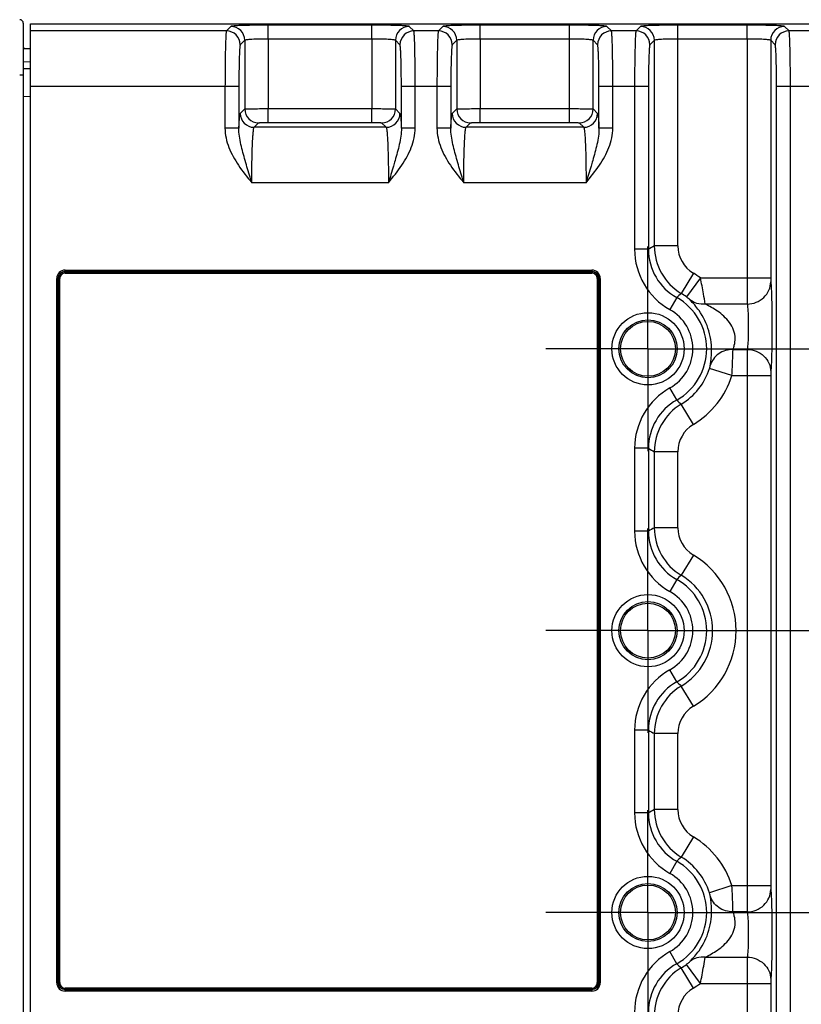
# Model space of a CAD drawing. Header units: inches. Extents: x 0 to 34, y 0 to 22.
# Tile 97 of 179: x 12.7 to 14.9, y 3.7 to 6.5. Entities that reach past the tile are written whole.
import ezdxf

# ---------------------------------------------------------------- set-up
doc = ezdxf.new("R2010")
doc.units = ezdxf.units.IN
doc.header["$LTSCALE"] = 1.87
doc.header["$MEASUREMENT"] = 0
doc.linetypes.add('CENTER', pattern=[0.6, 0.375, -0.075, 0.075, -0.075])
doc.layers.get('0').update_dxf_attribs({"linetype": 'CONTINUOUS'})
doc.layers.add('02___PRT_ALL_AXES', color=7, linetype='CONTINUOUS')
doc.layers.add('DIMENSIONS', color=7, linetype='CONTINUOUS')
doc.styles.get("Standard").update_dxf_attribs({"font": 'txt', "width": 0.8})
doc.dimstyles.new('DIMSTYLE_2', dxfattribs={"dimtxt": 0.125, "dimasz": 0.18, "dimexe": 0.125, "dimexo": 0.0625, "dimgap": 0.0625, "dimtad": 0, "dimtih": 1, "dimtoh": 1, "dimzin": 4, "dimdsep": 46, "dimtxsty": 'STANDARD', "dimblk": '_FILLED', "dimblk1": '_FILLED', "dimblk2": '_FILLED', "dimcen": 0.09, "dimadec": 0, "dimazin": 0, "dimtp": 0.01, "dimtm": 0.01, "dimtfac": 1, "dimtofl": 0, "dimtmove": 0, "dimatfit": 3, "dimldrblk": '_FILLED', "dimfxl": 1, "dimtolj": 1, "dimtzin": 4, "dimarcsym": 0})

# ---------------------------------------------------------------- blocks, each defined once
blk = doc.blocks.new('_FILLED')
at = {"color": 0, "linetype": 'BYBLOCK'}
blk.add_solid([(0, 0), (-1, 0.174), (-1, -0.174)], dxfattribs=at)
blk = doc.blocks.new('*D17')
at = {"layer": 'DIMENSIONS', "color": 2, "linetype": 'CONTINUOUS'}
for p, q in [((11.5297, 4.5652), (11.5297, 0.6792)), ((24.4758, 3.0917), (24.4758, 0.6792)), ((11.5297, 0.8042), (17.2778, 0.8042)), ((24.4758, 0.8042), (18.7278, 0.8042))]:
    blk.add_line(p, q, dxfattribs=at)
at = {"layer": 'DIMENSIONS', "color": 2, "linetype": 'CONTINUOUS', "xscale": 0.18, "yscale": 0.18, "zscale": 0.18, "rotation": 180}
blk.add_blockref('_FILLED', (11.5297, 0.8042), dxfattribs=at)
at = {"layer": 'DIMENSIONS', "color": 2, "linetype": 'CONTINUOUS', "xscale": 0.18, "yscale": 0.18, "zscale": 0.18}
blk.add_blockref('_FILLED', (24.4758, 0.8042), dxfattribs=at)
at = {"layer": 'DIMENSIONS', "color": 2, "linetype": 'CONTINUOUS', "insert": (18.0028, 0.8667), "char_height": 0.125, "width": 1.325, "attachment_point": 2, "line_spacing_factor": 0.9}
blk.add_mtext('12.95{\\Ftxt.shx;\\W1.000000;\\H0.125000; }[328.8]', dxfattribs=at)

msp = doc.modelspace()

# ---------------------------------------------------------------- linework, layer by layer
at = {"color": 7, "linetype": 'CONTINUOUS'}
for p, q in [((12.6675, 6.513), (12.6675, 3.0644)), ((12.6877, 3.0666), (12.6877, 6.5108)), ((12.6877, 6.5108), (24.3657, 6.5108)), ((13.2442, 6.491), (12.6877, 6.491)), ((13.2569, 6.5038), (13.2442, 6.491)), ((13.3632, 6.468), (13.3632, 6.5073)), ((13.6573, 6.5073), (13.3632, 6.5073)), ((13.6573, 6.468), (13.6573, 6.5073)), ((13.7762, 6.491), (13.7635, 6.5038)), ((13.846, 6.491), (13.7762, 6.491)), ((13.8587, 6.5038), (13.846, 6.491)), ((13.9649, 6.468), (13.9649, 6.5073)), ((14.2183, 6.5073), (13.9649, 6.5073)), ((14.2183, 6.468), (14.2183, 6.5073)), ((14.3373, 6.491), (14.3245, 6.5038)), ((14.407, 6.491), (14.3373, 6.491)), ((14.4197, 6.5038), (14.407, 6.491)), ((14.526, 6.468), (14.526, 6.5073)), ((14.7225, 6.5073), (14.526, 6.5073)), ((14.7225, 6.468), (14.7225, 6.5073)), ((14.8414, 6.491), (14.8287, 6.5038)), ((14.9111, 6.491), (14.8414, 6.491)), ((13.2963, 6.4644), (13.2835, 6.4517)), ((13.2963, 6.4644), (13.2963, 6.2695)), ((13.3632, 6.468), (13.3632, 6.2704)), ((13.6573, 6.468), (13.3632, 6.468)), ((13.6573, 6.468), (13.6573, 6.2704)), ((13.7242, 6.4644), (13.7242, 6.2695)), ((13.7369, 6.4517), (13.7242, 6.4644)), ((13.8981, 6.4644), (13.8853, 6.4517)), ((13.8981, 6.4644), (13.8981, 6.2695)), ((13.9649, 6.468), (13.9649, 6.2704)), ((14.2183, 6.468), (13.9649, 6.468)), ((14.2183, 6.2704), (14.2183, 6.468)), ((14.2852, 6.2695), (14.2852, 6.4644)), ((14.2979, 6.4517), (14.2852, 6.4644)), ((14.4591, 6.4644), (14.4463, 6.4517)), ((14.4591, 5.8809), (14.4591, 6.4644)), ((14.526, 5.8809), (14.526, 6.468)), ((14.7225, 6.468), (14.526, 6.468)), ((14.7225, 6.468), (14.7225, 5.7899)), ((14.7893, 6.4644), (14.7893, 5.7899)), ((14.8021, 6.4517), (14.7893, 6.4644)), ((12.6675, 6.4407), (12.6877, 6.4407)), ((12.6675, 6.4042), (12.6877, 6.4037)), ((12.6675, 6.3845), (12.6877, 6.384)), ((12.6675, 6.3655), (12.6573, 6.3655)), ((13.2796, 6.3336), (12.6877, 6.3336)), ((13.2402, 6.3336), (13.2402, 6.2154)), ((13.2796, 6.3336), (13.2796, 6.2154)), ((13.7409, 6.2154), (13.7409, 6.3336)), ((13.8813, 6.3336), (13.7409, 6.3336)), ((13.7802, 6.2154), (13.7802, 6.3336)), ((13.842, 6.3336), (13.842, 6.2154)), ((13.8813, 6.3336), (13.8813, 6.2154)), ((14.3019, 6.2154), (14.3019, 6.3336)), ((14.4424, 6.3336), (14.3019, 6.3336)), ((14.3412, 6.2154), (14.3412, 6.3336)), ((14.403, 6.3336), (14.403, 5.8713)), ((14.4424, 6.3336), (14.4424, 5.8713)), ((14.8061, 3.2438), (14.8061, 6.3336)), ((14.9465, 6.3336), (14.8061, 6.3336)), ((14.8454, 3.2438), (14.8454, 6.3336)), ((12.6675, 6.3058), (12.6877, 6.3053)), ((13.2835, 6.2567), (13.2963, 6.2695)), ((13.3632, 6.2311), (13.3632, 6.2704)), ((13.3632, 6.2704), (13.6573, 6.2704)), ((13.6573, 6.2311), (13.6573, 6.2704)), ((13.7242, 6.2695), (13.7369, 6.2567)), ((13.8853, 6.2567), (13.8981, 6.2695)), ((13.9649, 6.2311), (13.9649, 6.2704)), ((13.9649, 6.2704), (14.2183, 6.2704)), ((14.2183, 6.2311), (14.2183, 6.2704)), ((14.2852, 6.2695), (14.2979, 6.2567)), ((13.2796, 6.2154), (13.2402, 6.2154)), ((13.3229, 6.2174), (13.3356, 6.2301)), ((13.6976, 6.2174), (13.3229, 6.2174)), ((13.3632, 6.2311), (13.6573, 6.2311)), ((13.6848, 6.2301), (13.6976, 6.2174)), ((13.7802, 6.2154), (13.7409, 6.2154)), ((13.8813, 6.2154), (13.842, 6.2154)), ((13.9247, 6.2174), (13.9374, 6.2301)), ((14.2586, 6.2174), (13.9247, 6.2174)), ((13.9649, 6.2311), (14.2183, 6.2311)), ((14.2458, 6.2301), (14.2586, 6.2174)), ((14.3412, 6.2154), (14.3019, 6.2154)), ((13.7042, 6.06), (13.3163, 6.06)), ((14.2652, 6.06), (13.918, 6.06)), ((14.4424, 5.8713), (14.403, 5.8713)), ((14.526, 5.8809), (14.4591, 5.8809)), ((12.7628, 3.789), (12.7628, 5.7885)), ((12.7628, 5.7885), (12.7667, 5.7885)), ((12.7667, 3.789), (12.7667, 5.7885)), ((12.7667, 5.7885), (12.7673, 5.7879)), ((12.7673, 3.7896), (12.7673, 5.7879)), ((12.7673, 5.7879), (12.7712, 5.7879)), ((12.7712, 3.7896), (12.7712, 5.7879)), ((12.7863, 5.8081), (12.7863, 5.812)), ((12.7863, 5.812), (14.2819, 5.812)), ((12.7863, 5.8081), (12.7869, 5.8075)), ((12.7863, 5.8081), (14.2819, 5.8081)), ((12.7869, 5.8036), (12.7869, 5.8075)), ((12.7869, 5.8075), (14.2813, 5.8075)), ((12.7869, 5.8036), (14.2813, 5.8036)), ((14.2819, 5.8081), (14.2813, 5.8075)), ((14.2813, 5.8075), (14.2813, 5.8036)), ((14.2819, 5.812), (14.2819, 5.8081)), ((14.297, 5.7879), (14.297, 3.7896)), ((14.297, 5.7879), (14.301, 5.7879)), ((14.3015, 5.7885), (14.301, 5.7879)), ((14.301, 5.7879), (14.301, 3.7896)), ((14.3015, 5.7885), (14.3015, 3.789)), ((14.3015, 5.7885), (14.3055, 5.7885)), ((14.3055, 5.7885), (14.3055, 3.789)), ((14.5699, 5.8033), (14.5354, 5.746)), ((14.5899, 5.7899), (14.5501, 5.7362)), ((14.5899, 5.7899), (14.7893, 5.7899)), ((14.5227, 5.7341), (14.5034, 5.6998)), ((14.7227, 5.7156), (14.6035, 5.7156)), ((14.6824, 5.5869), (14.7227, 5.5869)), ((14.7227, 5.5869), (14.7225, 5.5125)), ((14.6794, 5.5125), (14.6157, 5.5329)), ((14.6794, 5.5125), (14.7893, 5.5125)), ((14.7225, 5.5125), (14.7225, 4.0649)), ((14.7896, 5.5237), (14.7893, 5.5125)), ((14.7893, 5.5125), (14.7893, 4.0649)), ((14.5227, 5.4434), (14.5034, 5.4777)), ((14.5699, 5.3742), (14.5354, 5.4315)), ((14.403, 5.3062), (14.403, 5.0713)), ((14.4424, 5.3062), (14.403, 5.3062)), ((14.4424, 5.3062), (14.4424, 5.0713)), ((14.4591, 5.0809), (14.4591, 5.2966)), ((14.526, 5.2966), (14.4591, 5.2966)), ((14.526, 5.0809), (14.526, 5.2966)), ((14.4424, 5.0713), (14.403, 5.0713)), ((14.526, 5.0809), (14.4591, 5.0809)), ((14.5699, 5.0033), (14.5354, 4.946)), ((14.5227, 4.9341), (14.5034, 4.8998)), ((14.5227, 4.6434), (14.5034, 4.6777)), ((14.5699, 4.5742), (14.5354, 4.6315)), ((14.403, 4.5062), (14.403, 4.2713)), ((14.4424, 4.5062), (14.403, 4.5062)), ((14.4424, 4.5062), (14.4424, 4.2713)), ((14.4591, 4.2809), (14.4591, 4.4966)), ((14.526, 4.4966), (14.4591, 4.4966)), ((14.526, 4.2809), (14.526, 4.4966)), ((14.526, 4.2809), (14.4591, 4.2809)), ((14.4424, 4.2713), (14.403, 4.2713)), ((14.5699, 4.2033), (14.5354, 4.146)), ((14.5227, 4.1341), (14.5034, 4.0998)), ((14.6794, 4.0649), (14.6157, 4.0446)), ((14.6794, 4.0649), (14.7893, 4.0649)), ((14.7227, 3.9906), (14.6824, 3.9906)), ((14.5227, 3.8434), (14.5034, 3.8777)), ((14.6035, 3.8619), (14.7227, 3.8619)), ((14.7227, 3.8619), (14.7225, 3.7875)), ((14.5699, 3.7742), (14.5354, 3.8315)), ((14.5899, 3.7875), (14.5501, 3.8413)), ((12.7667, 3.789), (12.7628, 3.789)), ((12.7667, 3.789), (12.7673, 3.7896)), ((12.7712, 3.7896), (12.7673, 3.7896)), ((12.7869, 3.7699), (12.7869, 3.7739)), ((14.2813, 3.7739), (12.7869, 3.7739)), ((14.2813, 3.7739), (14.2813, 3.7699)), ((14.301, 3.7896), (14.297, 3.7896)), ((14.3015, 3.789), (14.301, 3.7896)), ((14.3055, 3.789), (14.3015, 3.789)), ((14.5899, 3.7875), (14.7225, 3.7875)), ((14.7225, 3.7875), (14.7225, 3.1095)), ((14.7225, 3.7875), (14.7893, 3.7875)), ((14.7896, 3.7987), (14.7893, 3.7875)), ((14.7893, 3.7875), (14.7893, 3.1131)), ((12.7863, 3.7694), (12.7869, 3.7699)), ((12.7863, 3.7654), (12.7863, 3.7694)), ((14.2819, 3.7694), (12.7863, 3.7694)), ((14.2819, 3.7654), (12.7863, 3.7654)), ((14.2813, 3.7699), (12.7869, 3.7699)), ((14.2819, 3.7694), (14.2813, 3.7699)), ((14.2819, 3.7694), (14.2819, 3.7654))]:
    msp.add_line(p, q, dxfattribs=at)
for centre, radius in [((14.441, 5.5887), 0.1025), ((14.441, 5.5887), 0.0824), ((14.441, 5.5887), 0.0779), ((14.441, 4.7887), 0.1025), ((14.441, 4.7887), 0.0824), ((14.441, 4.7887), 0.0779), ((14.441, 3.9887), 0.1025), ((14.441, 3.9887), 0.0824), ((14.441, 3.9887), 0.0779)]:
    msp.add_circle(centre, radius, dxfattribs=at)
for centre, radius, start, end in [((12.6577, 6.513), 0.00984, 0.0145, 91.9995), ((13.2441, 6.4516), 0.0394, 0.0842, 89.9158), ((13.2569, 6.4644), 0.0394, 0.0842, 89.9158), ((13.7636, 6.4644), 0.0394, 90.0842, 179.9158), ((13.7763, 6.4516), 0.0394, 90.0842, 179.9158), ((13.8459, 6.4516), 0.0394, 0.0842, 89.9158), ((13.8586, 6.4644), 0.0394, 0.0842, 89.9158), ((14.3246, 6.4644), 0.0394, 90.0842, 179.9158), ((14.3373, 6.4516), 0.0394, 90.0842, 179.9158), ((14.4069, 6.4516), 0.0394, 0.0842, 89.9158), ((14.4197, 6.4644), 0.0394, 0.0842, 89.9158), ((14.8287, 6.4644), 0.0394, 90.0842, 179.9158), ((14.8415, 6.4516), 0.0394, 90.0842, 179.9158), ((12.6744, 6.4486), 0.00787, 207.3556, 269.9989), ((13.3357, 6.2695), 0.0394, 180.0842, 269.9158), ((13.6848, 6.2695), 0.0394, 270.0842, 359.9158), ((13.9375, 6.2695), 0.0394, 180.0842, 269.9158), ((14.2458, 6.2695), 0.0394, 270.0842, 359.9158), ((13.3229, 6.2568), 0.0394, 180.0842, 269.9158), ((13.6975, 6.2568), 0.0394, 270.0842, 359.9158), ((13.9247, 6.2568), 0.0394, 180.0842, 269.9158), ((14.2585, 6.2568), 0.0394, 270.0842, 359.9158), ((14.5997, 5.8713), 0.1967, 180, 240.6758), ((15.1155, 4.7211), 1.3327, 119.5077, 120.3373), ((14.5997, 5.8712), 0.1573, 179.9856, 240.696), ((14.6165, 5.8809), 0.1575, 180.0164, 239.0002), ((14.6165, 5.8809), 0.0905, 180.0025, 239.0141), ((12.7869, 5.7879), 0.0196, 90.0329, 179.9671), ((14.2813, 5.7879), 0.0196, 0.0329, 89.9671), ((14.441, 5.5887), 0.2503, 53.5019, 59.0166), ((14.8989, 5.3438), 0.5421, 132.1036, 133.95), ((14.441, 5.5887), 0.1667, 299.329, 60.6709), ((14.441, 5.5887), 0.1834, 53.5019, 59.0166), ((14.441, 5.5887), 0.1273, 299.3242, 60.6758), ((14.441, 5.5887), 0.1834, 300.9834, 342.2742), ((14.441, 5.5887), 0.2503, 300.9834, 342.2742), ((14.5997, 5.3062), 0.1967, 119.3242, 180), ((14.5997, 5.3062), 0.1573, 119.304, 180.0142), ((14.6165, 5.2965), 0.1575, 120.9998, 179.9836), ((14.8989, 5.8337), 0.5421, 226.0508, 227.8971), ((14.6165, 5.2966), 0.0905, 120.9859, 179.9975), ((15.1155, 6.4564), 1.3327, 239.6615, 240.4911), ((14.5997, 5.0713), 0.1967, 180, 240.6758), ((15.1155, 3.9211), 1.3327, 119.5077, 120.3373), ((14.5997, 5.0712), 0.1573, 179.9856, 240.696), ((14.6165, 5.0809), 0.1575, 180.0164, 239.0002), ((14.6165, 5.0809), 0.0905, 180.0025, 239.0141), ((14.441, 4.7887), 0.2503, 300.9834, 59.0166), ((14.8989, 4.5438), 0.5421, 132.1036, 133.9499), ((14.441, 4.7887), 0.1667, 299.329, 60.6709), ((14.441, 4.7887), 0.1834, 300.9834, 59.0166), ((14.441, 4.7887), 0.1273, 299.3242, 60.6758), ((14.5997, 4.5062), 0.1967, 119.3242, 180), ((14.5997, 4.5062), 0.1573, 119.304, 180.0142), ((14.8989, 5.0337), 0.5421, 226.0507, 227.8971), ((14.6165, 4.4965), 0.1575, 120.9998, 179.9836), ((14.6165, 4.4966), 0.0905, 120.9859, 179.9975), ((15.1155, 5.6564), 1.3327, 239.6615, 240.4911), ((15.1155, 3.1211), 1.3327, 119.5077, 120.3373), ((14.6165, 4.2809), 0.1575, 180.0164, 239.0002), ((14.6165, 4.2809), 0.0905, 180.0025, 239.0141), ((14.5997, 4.2713), 0.1967, 180, 240.6758), ((14.5997, 4.2712), 0.1573, 179.9856, 240.696), ((14.441, 3.9887), 0.2503, 17.7258, 59.0166), ((14.8989, 3.7438), 0.5421, 132.1036, 133.9499), ((14.441, 3.9887), 0.1834, 17.7258, 59.0166), ((14.441, 3.9887), 0.1667, 299.329, 60.671), ((14.441, 3.9887), 0.1273, 299.3242, 60.6758), ((14.5997, 3.7062), 0.1967, 119.3242, 180), ((14.5997, 3.7062), 0.1573, 119.304, 180.0142), ((14.6165, 3.6965), 0.1575, 120.9998, 179.9836), ((14.8989, 4.2337), 0.5421, 226.0508, 227.8972), ((14.441, 3.9887), 0.1834, 300.9834, 306.4981), ((12.7869, 3.7896), 0.0196, 180.0329, 269.9671), ((14.2813, 3.7896), 0.0196, 270.0329, 359.9671), ((14.6165, 3.6966), 0.0905, 120.9859, 179.9975), ((14.441, 3.9887), 0.2503, 300.9834, 306.4993)]:
    msp.add_arc(centre, radius, start, end, dxfattribs=at)
for points, knots in [([(13.2442, 6.491), (13.2439, 6.4907), (13.2437, 6.4893), (13.2433, 6.4866), (13.243, 6.4825), (13.2424, 6.4744), (13.2419, 6.4611), (13.2413, 6.4417), (13.2408, 6.4184), (13.2403, 6.3819), (13.2402, 6.3533), (13.2402, 6.3336)], [0, 0, 0, 0, 0.00833, 0.025579, 0.051709, 0.086556, 0.180987, 0.305506, 0.455459, 0.625426, 1, 1, 1, 1]), ([(13.3632, 6.5073), (13.3499, 6.5073), (13.3306, 6.5072), (13.306, 6.5068), (13.2902, 6.5064), (13.2771, 6.5059), (13.2673, 6.5052), (13.2611, 6.5048), (13.2581, 6.5042), (13.2571, 6.504), (13.2569, 6.5038)], [0, 0, 0, 0, 0.374348, 0.544209, 0.694075, 0.818536, 0.912959, 0.974019, 0.99139, 1, 1, 1, 1]), ([(13.7635, 6.5038), (13.7633, 6.504), (13.7623, 6.5042), (13.7594, 6.5048), (13.7532, 6.5052), (13.7433, 6.5059), (13.7302, 6.5064), (13.7145, 6.5068), (13.6898, 6.5072), (13.6705, 6.5073), (13.6573, 6.5073)], [0, 0, 0, 0, 0.0086, 0.025971, 0.087041, 0.181466, 0.305925, 0.455789, 0.62565, 1, 1, 1, 1]), ([(13.7802, 6.3336), (13.7802, 6.3533), (13.7801, 6.3819), (13.7796, 6.4184), (13.7791, 6.4417), (13.7786, 6.4611), (13.778, 6.4744), (13.7775, 6.4825), (13.7771, 6.4866), (13.7767, 6.4893), (13.7765, 6.4907), (13.7762, 6.491)], [0, 0, 0, 0, 0.374574, 0.544541, 0.694494, 0.819013, 0.913444, 0.948291, 0.974421, 0.99167, 1, 1, 1, 1]), ([(13.846, 6.491), (13.8457, 6.4907), (13.8455, 6.4893), (13.8451, 6.4866), (13.8448, 6.4825), (13.8442, 6.4744), (13.8437, 6.4611), (13.8431, 6.4417), (13.8426, 6.4184), (13.8421, 6.3819), (13.842, 6.3533), (13.842, 6.3336)], [0, 0, 0, 0, 0.00833, 0.025579, 0.051709, 0.086556, 0.180987, 0.305506, 0.455459, 0.625426, 1, 1, 1, 1]), ([(13.9649, 6.5073), (13.9517, 6.5073), (13.9324, 6.5072), (13.9077, 6.5068), (13.892, 6.5064), (13.8789, 6.5059), (13.869, 6.5052), (13.8628, 6.5048), (13.8599, 6.5042), (13.8589, 6.504), (13.8587, 6.5038)], [0, 0, 0, 0, 0.374348, 0.544209, 0.694075, 0.818536, 0.912959, 0.974019, 0.99139, 1, 1, 1, 1]), ([(14.3245, 6.5038), (14.3243, 6.504), (14.3233, 6.5042), (14.3204, 6.5048), (14.3142, 6.5052), (14.3043, 6.5059), (14.2912, 6.5064), (14.2755, 6.5068), (14.2509, 6.5072), (14.2316, 6.5073), (14.2183, 6.5073)], [0, 0, 0, 0, 0.008608, 0.025979, 0.08704, 0.181464, 0.305924, 0.45579, 0.62565, 1, 1, 1, 1]), ([(14.3412, 6.3336), (14.3412, 6.3533), (14.3411, 6.3819), (14.3406, 6.4184), (14.3402, 6.4417), (14.3396, 6.4611), (14.339, 6.4744), (14.3385, 6.4825), (14.3382, 6.4866), (14.3377, 6.4893), (14.3375, 6.4907), (14.3373, 6.491)], [0, 0, 0, 0, 0.374574, 0.544541, 0.694494, 0.819013, 0.913444, 0.948291, 0.974421, 0.99167, 1, 1, 1, 1]), ([(14.407, 6.491), (14.4067, 6.4907), (14.4065, 6.4893), (14.4061, 6.4866), (14.4058, 6.4825), (14.4052, 6.4744), (14.4047, 6.4611), (14.4041, 6.4417), (14.4036, 6.4184), (14.4031, 6.3819), (14.403, 6.3533), (14.403, 6.3336)], [0, 0, 0, 0, 0.00833, 0.025579, 0.051709, 0.086556, 0.180987, 0.305506, 0.455459, 0.625426, 1, 1, 1, 1]), ([(14.526, 6.5073), (14.5127, 6.5073), (14.4934, 6.5072), (14.4688, 6.5068), (14.453, 6.5064), (14.4399, 6.5059), (14.4301, 6.5052), (14.4239, 6.5048), (14.4209, 6.5042), (14.4199, 6.504), (14.4197, 6.5038)], [0, 0, 0, 0, 0.374347, 0.54421, 0.694075, 0.818534, 0.912958, 0.974027, 0.991399, 1, 1, 1, 1]), ([(14.8287, 6.5038), (14.8285, 6.504), (14.8275, 6.5042), (14.8245, 6.5048), (14.8184, 6.5052), (14.8085, 6.5059), (14.7954, 6.5064), (14.7797, 6.5068), (14.755, 6.5072), (14.7357, 6.5073), (14.7225, 6.5073)], [0, 0, 0, 0, 0.0086, 0.025971, 0.087041, 0.181466, 0.305925, 0.455789, 0.62565, 1, 1, 1, 1]), ([(14.8454, 6.3336), (14.8454, 6.3533), (14.8453, 6.3819), (14.8448, 6.4184), (14.8443, 6.4417), (14.8437, 6.4611), (14.8432, 6.4744), (14.8426, 6.4825), (14.8423, 6.4866), (14.8419, 6.4893), (14.8417, 6.4907), (14.8414, 6.491)], [0, 0, 0, 0, 0.374574, 0.544541, 0.694494, 0.819013, 0.913444, 0.948291, 0.974421, 0.99167, 1, 1, 1, 1]), ([(13.3632, 6.468), (13.3548, 6.468), (13.3426, 6.4679), (13.3271, 6.4674), (13.3172, 6.467), (13.309, 6.4665), (13.3026, 6.466), (13.2989, 6.4652), (13.2966, 6.4649), (13.2963, 6.4644)], [0, 0, 0, 0, 0.373683, 0.543236, 0.692843, 0.817141, 0.911575, 0.972957, 1, 1, 1, 1]), ([(13.7242, 6.4644), (13.7238, 6.4649), (13.7216, 6.4652), (13.7178, 6.466), (13.7114, 6.4665), (13.7032, 6.467), (13.6933, 6.4674), (13.6778, 6.4679), (13.6656, 6.468), (13.6573, 6.468)], [0, 0, 0, 0, 0.027055, 0.088463, 0.182905, 0.307206, 0.456809, 0.62635, 1, 1, 1, 1]), ([(13.9649, 6.468), (13.9566, 6.468), (13.9444, 6.4679), (13.9289, 6.4674), (13.919, 6.467), (13.9108, 6.4665), (13.9044, 6.466), (13.9007, 6.4652), (13.8984, 6.4649), (13.8981, 6.4644)], [0, 0, 0, 0, 0.373683, 0.543236, 0.692843, 0.817141, 0.911575, 0.972957, 1, 1, 1, 1]), ([(14.2852, 6.4644), (14.2849, 6.4649), (14.2826, 6.4652), (14.2788, 6.466), (14.2724, 6.4665), (14.2643, 6.467), (14.2543, 6.4674), (14.2388, 6.4679), (14.2267, 6.468), (14.2183, 6.468)], [0, 0, 0, 0, 0.027044, 0.08843, 0.182865, 0.307165, 0.45677, 0.62632, 1, 1, 1, 1]), ([(14.526, 6.468), (14.5176, 6.468), (14.5054, 6.4679), (14.4899, 6.4674), (14.48, 6.467), (14.4718, 6.4665), (14.4654, 6.466), (14.4617, 6.4652), (14.4594, 6.4649), (14.4591, 6.4644)], [0, 0, 0, 0, 0.373652, 0.543197, 0.692801, 0.817102, 0.911543, 0.972946, 1, 1, 1, 1]), ([(14.7893, 6.4644), (14.789, 6.4649), (14.7867, 6.4652), (14.783, 6.466), (14.7766, 6.4665), (14.7684, 6.467), (14.7585, 6.4674), (14.743, 6.4679), (14.7308, 6.468), (14.7225, 6.468)], [0, 0, 0, 0, 0.027055, 0.088463, 0.182905, 0.307206, 0.456809, 0.62635, 1, 1, 1, 1]), ([(13.2835, 6.4517), (13.2833, 6.4514), (13.2831, 6.4504), (13.2827, 6.4484), (13.2823, 6.4453), (13.2818, 6.4392), (13.2812, 6.4292), (13.2806, 6.4147), (13.2802, 6.3972), (13.2797, 6.3698), (13.2796, 6.3484), (13.2796, 6.3336)], [0, 0, 0, 0, 0.008602, 0.025973, 0.052171, 0.087053, 0.181488, 0.305952, 0.455816, 0.625674, 1, 1, 1, 1]), ([(13.7409, 6.3336), (13.7409, 6.3484), (13.7407, 6.3698), (13.7403, 6.3972), (13.7398, 6.4147), (13.7392, 6.4292), (13.7387, 6.4392), (13.7381, 6.4453), (13.7378, 6.4484), (13.7374, 6.4504), (13.7371, 6.4514), (13.7369, 6.4517)], [0, 0, 0, 0, 0.374326, 0.544184, 0.694048, 0.818512, 0.912947, 0.947829, 0.974027, 0.991398, 1, 1, 1, 1]), ([(13.8853, 6.4517), (13.8851, 6.4514), (13.8848, 6.4504), (13.8844, 6.4484), (13.8841, 6.4453), (13.8836, 6.4392), (13.883, 6.4292), (13.8824, 6.4147), (13.8819, 6.3972), (13.8815, 6.3698), (13.8813, 6.3484), (13.8813, 6.3336)], [0, 0, 0, 0, 0.008602, 0.025973, 0.052171, 0.087053, 0.181488, 0.305952, 0.455816, 0.625674, 1, 1, 1, 1]), ([(14.3019, 6.3336), (14.3019, 6.3484), (14.3018, 6.3698), (14.3013, 6.3972), (14.3008, 6.4147), (14.3002, 6.4292), (14.2997, 6.4392), (14.2991, 6.4453), (14.2988, 6.4484), (14.2984, 6.4504), (14.2982, 6.4514), (14.2979, 6.4517)], [0, 0, 0, 0, 0.374326, 0.544184, 0.694048, 0.818512, 0.912947, 0.947829, 0.974027, 0.991398, 1, 1, 1, 1]), ([(14.4463, 6.4517), (14.4461, 6.4514), (14.4459, 6.4504), (14.4455, 6.4484), (14.4451, 6.4453), (14.4446, 6.4392), (14.444, 6.4292), (14.4434, 6.4147), (14.443, 6.3972), (14.4425, 6.3698), (14.4424, 6.3484), (14.4424, 6.3336)], [0, 0, 0, 0, 0.008602, 0.025973, 0.052171, 0.087053, 0.181488, 0.305952, 0.455816, 0.625674, 1, 1, 1, 1]), ([(14.8061, 6.3336), (14.8061, 6.3484), (14.8059, 6.3698), (14.8054, 6.3972), (14.805, 6.4147), (14.8044, 6.4292), (14.8038, 6.4392), (14.8033, 6.4453), (14.803, 6.4484), (14.8026, 6.4504), (14.8023, 6.4514), (14.8021, 6.4517)], [0, 0, 0, 0, 0.374326, 0.544184, 0.694048, 0.818512, 0.912947, 0.947829, 0.974027, 0.991398, 1, 1, 1, 1]), ([(13.2963, 6.2695), (13.2968, 6.2697), (13.2988, 6.2696), (13.3028, 6.27), (13.309, 6.27), (13.321, 6.2702), (13.3393, 6.2704), (13.3548, 6.2704), (13.3632, 6.2704)], [0, 0, 0, 0, 0.025236, 0.086208, 0.180668, 0.305244, 0.625303, 1, 1, 1, 1]), ([(13.6573, 6.2704), (13.6657, 6.2704), (13.6811, 6.2704), (13.6994, 6.2702), (13.7114, 6.27), (13.7177, 6.2699), (13.7216, 6.2696), (13.7236, 6.2697), (13.7242, 6.2695)], [0, 0, 0, 0, 0.374834, 0.69494, 0.819507, 0.913939, 0.974815, 1, 1, 1, 1]), ([(13.8981, 6.2695), (13.8986, 6.2697), (13.9006, 6.2696), (13.9045, 6.27), (13.9108, 6.27), (13.9228, 6.2702), (13.9411, 6.2704), (13.9566, 6.2704), (13.9649, 6.2704)], [0, 0, 0, 0, 0.025236, 0.086208, 0.180668, 0.305244, 0.625303, 1, 1, 1, 1]), ([(14.2183, 6.2704), (14.2266, 6.2704), (14.2421, 6.2704), (14.2604, 6.2702), (14.2724, 6.27), (14.2787, 6.27), (14.2827, 6.2696), (14.2847, 6.2697), (14.2852, 6.2695)], [0, 0, 0, 0, 0.374697, 0.694756, 0.819332, 0.913792, 0.974764, 1, 1, 1, 1]), ([(13.2796, 6.2154), (13.2798, 6.2211), (13.2803, 6.231), (13.2813, 6.2435), (13.282, 6.2514), (13.2829, 6.2552), (13.2832, 6.2564), (13.2835, 6.2567)], [0, 0, 0, 0, 0.407108, 0.713666, 0.912182, 0.969732, 1, 1, 1, 1]), ([(13.7369, 6.2567), (13.7372, 6.2564), (13.7376, 6.2552), (13.7384, 6.2514), (13.7392, 6.2435), (13.7401, 6.231), (13.7406, 6.221), (13.7409, 6.2154)], [0, 0, 0, 0, 0.030243, 0.087773, 0.2862, 0.592784, 1, 1, 1, 1]), ([(13.8813, 6.2154), (13.8816, 6.2211), (13.8821, 6.231), (13.883, 6.2435), (13.8838, 6.2514), (13.8846, 6.2552), (13.885, 6.2564), (13.8853, 6.2567)], [0, 0, 0, 0, 0.407108, 0.713666, 0.912182, 0.969732, 1, 1, 1, 1]), ([(14.2979, 6.2567), (14.2982, 6.2564), (14.2986, 6.2552), (14.2994, 6.2514), (14.3002, 6.2435), (14.3012, 6.231), (14.3016, 6.221), (14.3019, 6.2154)], [0, 0, 0, 0, 0.030243, 0.087773, 0.2862, 0.592784, 1, 1, 1, 1]), ([(13.2402, 6.2154), (13.2402, 6.1965), (13.2488, 6.1586), (13.2677, 6.1256), (13.2782, 6.1099)], [0, 0, 0, 0, 0.499261, 1, 1, 1, 1]), ([(13.2975, 6.1228), (13.2931, 6.1381), (13.2847, 6.1684), (13.2794, 6.1998), (13.2796, 6.2154)], [0, 0, 0, 0, 0.505256, 1, 1, 1, 1]), ([(13.3162, 6.06), (13.3162, 6.0797), (13.3165, 6.1083), (13.3173, 6.1448), (13.3181, 6.1681), (13.319, 6.1875), (13.32, 6.2008), (13.3209, 6.2089), (13.3214, 6.213), (13.3221, 6.2157), (13.3225, 6.2171), (13.3229, 6.2174)], [0, 0, 0, 0, 0.374112, 0.543826, 0.693594, 0.817927, 0.912343, 0.947244, 0.973528, 0.991043, 1, 1, 1, 1]), ([(13.3356, 6.2301), (13.3358, 6.2303), (13.3367, 6.2303), (13.3383, 6.2306), (13.3409, 6.2307), (13.3458, 6.2309), (13.3533, 6.231), (13.3597, 6.2311), (13.3632, 6.2311)], [0, 0, 0, 0, 0.025828, 0.086957, 0.181409, 0.30587, 0.625603, 1, 1, 1, 1]), ([(13.6573, 6.2311), (13.6607, 6.2311), (13.6671, 6.231), (13.6746, 6.2309), (13.6796, 6.2307), (13.6822, 6.2306), (13.6837, 6.2303), (13.6846, 6.2303), (13.6848, 6.2301)], [0, 0, 0, 0, 0.374369, 0.694116, 0.818613, 0.913073, 0.974137, 1, 1, 1, 1]), ([(13.6976, 6.2174), (13.6979, 6.2171), (13.6984, 6.2157), (13.699, 6.213), (13.6996, 6.2089), (13.7005, 6.2008), (13.7014, 6.1875), (13.7024, 6.1681), (13.7032, 6.1448), (13.704, 6.1083), (13.7042, 6.0797), (13.7042, 6.06)], [0, 0, 0, 0, 0.008951, 0.026459, 0.052736, 0.087621, 0.182012, 0.306323, 0.456087, 0.625824, 1, 1, 1, 1]), ([(13.7409, 6.2154), (13.7411, 6.1998), (13.7357, 6.1684), (13.7273, 6.1381), (13.7229, 6.1228)], [0, 0, 0, 0, 0.494721, 1, 1, 1, 1]), ([(13.7422, 6.1099), (13.7528, 6.1256), (13.7716, 6.1586), (13.7802, 6.1965), (13.7802, 6.2154)], [0, 0, 0, 0, 0.500856, 1, 1, 1, 1]), ([(13.842, 6.2154), (13.842, 6.1965), (13.8506, 6.1586), (13.8694, 6.1256), (13.88, 6.1099)], [0, 0, 0, 0, 0.499261, 1, 1, 1, 1]), ([(13.8993, 6.1228), (13.8949, 6.1381), (13.8865, 6.1684), (13.8811, 6.1998), (13.8813, 6.2154)], [0, 0, 0, 0, 0.505256, 1, 1, 1, 1]), ([(13.918, 6.06), (13.918, 6.0797), (13.9182, 6.1083), (13.9191, 6.1448), (13.9198, 6.1681), (13.9208, 6.1875), (13.9217, 6.2008), (13.9226, 6.2089), (13.9232, 6.213), (13.9238, 6.2157), (13.9243, 6.2171), (13.9247, 6.2174)], [0, 0, 0, 0, 0.374112, 0.543826, 0.693594, 0.817927, 0.912343, 0.947244, 0.973528, 0.991043, 1, 1, 1, 1]), ([(13.9374, 6.2301), (13.9376, 6.2303), (13.9385, 6.2303), (13.94, 6.2306), (13.9427, 6.2307), (13.9476, 6.2309), (13.9551, 6.231), (13.9615, 6.2311), (13.9649, 6.2311)], [0, 0, 0, 0, 0.025828, 0.086957, 0.181409, 0.30587, 0.625603, 1, 1, 1, 1]), ([(14.2183, 6.2311), (14.2217, 6.2311), (14.2281, 6.231), (14.2357, 6.2309), (14.2406, 6.2307), (14.2432, 6.2306), (14.2448, 6.2303), (14.2457, 6.2303), (14.2458, 6.2301)], [0, 0, 0, 0, 0.374397, 0.69413, 0.818591, 0.913043, 0.974172, 1, 1, 1, 1]), ([(14.2586, 6.2174), (14.2589, 6.2171), (14.2594, 6.2157), (14.26, 6.213), (14.2606, 6.2089), (14.2615, 6.2008), (14.2624, 6.1875), (14.2634, 6.1681), (14.2642, 6.1448), (14.265, 6.1083), (14.2652, 6.0797), (14.2652, 6.06)], [0, 0, 0, 0, 0.008951, 0.026459, 0.052736, 0.087621, 0.182012, 0.306323, 0.456087, 0.625824, 1, 1, 1, 1]), ([(14.3019, 6.2154), (14.3021, 6.1998), (14.2967, 6.1684), (14.2883, 6.1381), (14.284, 6.1228)], [0, 0, 0, 0, 0.494721, 1, 1, 1, 1]), ([(14.3032, 6.1099), (14.3138, 6.1256), (14.3326, 6.1586), (14.3412, 6.1965), (14.3412, 6.2154)], [0, 0, 0, 0, 0.500856, 1, 1, 1, 1]), ([(13.3162, 6.06), (13.3146, 6.0653), (13.3083, 6.0862), (13.302, 6.1071), (13.2975, 6.1228)], [0, 0, 0, 0, 0.252011, 1, 1, 1, 1]), ([(13.7229, 6.1228), (13.7214, 6.1176), (13.7153, 6.0967), (13.709, 6.0757), (13.7042, 6.06)], [0, 0, 0, 0, 0.247269, 1, 1, 1, 1]), ([(13.918, 6.06), (13.9164, 6.0653), (13.9101, 6.0862), (13.9038, 6.1071), (13.8993, 6.1228)], [0, 0, 0, 0, 0.252011, 1, 1, 1, 1]), ([(14.284, 6.1228), (14.2825, 6.1176), (14.2763, 6.0967), (14.27, 6.0757), (14.2652, 6.06)], [0, 0, 0, 0, 0.247269, 1, 1, 1, 1]), ([(12.7863, 5.812), (12.7803, 5.812), (12.7678, 5.807), (12.7628, 5.7945), (12.7628, 5.7885)], [0, 0, 0, 0, 0.499967, 1, 1, 1, 1]), ([(12.7667, 5.7885), (12.7667, 5.7935), (12.7709, 5.804), (12.7813, 5.8081), (12.7863, 5.8081)], [0, 0, 0, 0, 0.500298, 1, 1, 1, 1]), ([(12.7869, 5.8036), (12.7829, 5.8036), (12.7746, 5.8003), (12.7712, 5.7919), (12.7712, 5.7879)], [0, 0, 0, 0, 0.499653, 1, 1, 1, 1]), ([(14.297, 5.7879), (14.297, 5.7919), (14.2937, 5.8003), (14.2854, 5.8036), (14.2813, 5.8036)], [0, 0, 0, 0, 0.499653, 1, 1, 1, 1]), ([(14.3055, 5.7885), (14.3055, 5.7945), (14.3005, 5.807), (14.2879, 5.812), (14.2819, 5.812)], [0, 0, 0, 0, 0.499967, 1, 1, 1, 1]), ([(14.2819, 5.8081), (14.2869, 5.8081), (14.2974, 5.804), (14.3015, 5.7935), (14.3015, 5.7885)], [0, 0, 0, 0, 0.500298, 1, 1, 1, 1]), ([(14.6035, 5.7156), (14.602, 5.7253), (14.5976, 5.7501), (14.593, 5.7749), (14.5899, 5.7899)], [0, 0, 0, 0, 0.388626, 1, 1, 1, 1]), ([(14.7225, 5.7899), (14.7225, 5.782), (14.7225, 5.7572), (14.7225, 5.7324), (14.7227, 5.7156)], [0, 0, 0, 0, 0.321754, 1, 1, 1, 1]), ([(14.7893, 5.7899), (14.7893, 5.7887), (14.7894, 5.785), (14.7894, 5.7813), (14.7896, 5.7788)], [0, 0, 0, 0, 0.321679, 1, 1, 1, 1]), ([(14.7227, 5.7156), (14.7314, 5.7157), (14.7487, 5.7191), (14.7707, 5.733), (14.7858, 5.7539), (14.7895, 5.7706), (14.7896, 5.7788)], [0, 0, 0, 0, 0.256111, 0.509215, 0.756946, 1, 1, 1, 1]), ([(14.7896, 5.7788), (14.7903, 5.7723), (14.7911, 5.7558), (14.7925, 5.7133), (14.793, 5.6512), (14.7925, 5.5892), (14.7911, 5.5466), (14.7903, 5.5302), (14.7896, 5.5237)], [0, 0, 0, 0, 0.076843, 0.193553, 0.5, 0.806449, 0.923157, 1, 1, 1, 1]), ([(14.56, 5.7279), (14.5595, 5.7284), (14.5564, 5.7313), (14.553, 5.734), (14.5501, 5.7362)], [0, 0, 0, 0, 0.15909, 1, 1, 1, 1]), ([(14.6178, 5.5411), (14.6184, 5.5454), (14.6201, 5.5566), (14.6231, 5.5895), (14.6173, 5.6401), (14.5924, 5.6921), (14.5693, 5.7183), (14.56, 5.7279)], [0, 0, 0, 0, 0.064049, 0.167783, 0.486591, 0.802058, 1, 1, 1, 1]), ([(14.6035, 5.7156), (14.5957, 5.7148), (14.5799, 5.7158), (14.5658, 5.7231), (14.56, 5.7279)], [0, 0, 0, 0, 0.508594, 1, 1, 1, 1]), ([(14.6824, 5.5869), (14.6837, 5.5909), (14.6872, 5.601), (14.6895, 5.6196), (14.6852, 5.6422), (14.6733, 5.6637), (14.6569, 5.6815), (14.6339, 5.6995), (14.6154, 5.7097), (14.6035, 5.7156)], [0, 0, 0, 0, 0.076085, 0.190954, 0.33133, 0.479585, 0.624006, 0.761564, 1, 1, 1, 1]), ([(14.7227, 5.7156), (14.7234, 5.7124), (14.7242, 5.7041), (14.7256, 5.6826), (14.7261, 5.6512), (14.7256, 5.6199), (14.7242, 5.5984), (14.7234, 5.5901), (14.7227, 5.5869)], [0, 0, 0, 0, 0.077148, 0.193831, 0.500012, 0.806186, 0.922862, 1, 1, 1, 1]), ([(14.6824, 5.5869), (14.6682, 5.5871), (14.6393, 5.5789), (14.6216, 5.5543), (14.6178, 5.5411)], [0, 0, 0, 0, 0.509029, 1, 1, 1, 1]), ([(14.6794, 5.5125), (14.6798, 5.5205), (14.6809, 5.5453), (14.682, 5.57), (14.6824, 5.5869)], [0, 0, 0, 0, 0.321686, 1, 1, 1, 1]), ([(14.7227, 5.5869), (14.7314, 5.5868), (14.7487, 5.5834), (14.7707, 5.5694), (14.7858, 5.5486), (14.7895, 5.5319), (14.7896, 5.5237)], [0, 0, 0, 0, 0.256111, 0.509215, 0.756946, 1, 1, 1, 1]), ([(14.6157, 5.5329), (14.616, 5.5339), (14.6168, 5.5366), (14.6176, 5.5393), (14.6178, 5.5411)], [0, 0, 0, 0, 0.357236, 1, 1, 1, 1]), ([(14.6824, 3.9906), (14.6823, 3.9944), (14.6815, 4.0192), (14.6804, 4.044), (14.6794, 4.0649)], [0, 0, 0, 0, 0.153483, 1, 1, 1, 1]), ([(14.7225, 4.0649), (14.7225, 4.057), (14.7225, 4.0322), (14.7225, 4.0074), (14.7227, 3.9906)], [0, 0, 0, 0, 0.321754, 1, 1, 1, 1]), ([(14.7227, 3.9906), (14.7314, 3.9907), (14.7487, 3.9941), (14.7707, 4.008), (14.7858, 4.0289), (14.7895, 4.0456), (14.7896, 4.0538)], [0, 0, 0, 0, 0.256111, 0.509215, 0.756946, 1, 1, 1, 1]), ([(14.7893, 4.0649), (14.7893, 4.0637), (14.7894, 4.06), (14.7894, 4.0563), (14.7896, 4.0538)], [0, 0, 0, 0, 0.321679, 1, 1, 1, 1]), ([(14.7896, 4.0538), (14.7903, 4.0473), (14.7911, 4.0308), (14.7925, 3.9883), (14.793, 3.9262), (14.7925, 3.8642), (14.7911, 3.8216), (14.7903, 3.8052), (14.7896, 3.7987)], [0, 0, 0, 0, 0.076843, 0.193553, 0.5, 0.806449, 0.923157, 1, 1, 1, 1]), ([(14.56, 3.8495), (14.5693, 3.8592), (14.5924, 3.8854), (14.6173, 3.9373), (14.6231, 3.988), (14.6201, 4.0208), (14.6184, 4.0321), (14.6178, 4.0364)], [0, 0, 0, 0, 0.197926, 0.513386, 0.832209, 0.935962, 1, 1, 1, 1]), ([(14.6178, 4.0364), (14.6178, 4.0368), (14.6173, 4.0395), (14.6165, 4.0422), (14.6157, 4.0446)], [0, 0, 0, 0, 0.131764, 1, 1, 1, 1]), ([(14.6824, 3.9906), (14.6682, 3.9904), (14.6393, 3.9986), (14.6216, 4.0232), (14.6178, 4.0364)], [0, 0, 0, 0, 0.509031, 1, 1, 1, 1]), ([(14.6035, 3.8619), (14.6154, 3.8678), (14.6339, 3.8779), (14.6569, 3.896), (14.6733, 3.9138), (14.6852, 3.9352), (14.6895, 3.9578), (14.6872, 3.9765), (14.6837, 3.9866), (14.6824, 3.9906)], [0, 0, 0, 0, 0.238425, 0.375975, 0.520391, 0.66866, 0.809037, 0.923915, 1, 1, 1, 1]), ([(14.7227, 3.9906), (14.7234, 3.9874), (14.7242, 3.9791), (14.7256, 3.9576), (14.7261, 3.9262), (14.7256, 3.8949), (14.7242, 3.8734), (14.7234, 3.8651), (14.7227, 3.8619)], [0, 0, 0, 0, 0.077148, 0.193831, 0.500012, 0.806186, 0.922862, 1, 1, 1, 1]), ([(14.6035, 3.8619), (14.5957, 3.8627), (14.5799, 3.8616), (14.5658, 3.8543), (14.56, 3.8495)], [0, 0, 0, 0, 0.508608, 1, 1, 1, 1]), ([(14.5899, 3.7875), (14.5915, 3.7954), (14.5963, 3.8202), (14.6009, 3.8449), (14.6035, 3.8619)], [0, 0, 0, 0, 0.320284, 1, 1, 1, 1]), ([(14.7227, 3.8619), (14.7314, 3.8618), (14.7487, 3.8584), (14.7707, 3.8444), (14.7858, 3.8236), (14.7895, 3.8069), (14.7896, 3.7987)], [0, 0, 0, 0, 0.256111, 0.509215, 0.756946, 1, 1, 1, 1]), ([(14.5501, 3.8413), (14.5512, 3.8421), (14.5546, 3.8447), (14.558, 3.8474), (14.56, 3.8495)], [0, 0, 0, 0, 0.309869, 1, 1, 1, 1]), ([(12.7628, 3.789), (12.7628, 3.783), (12.7678, 3.7704), (12.7803, 3.7654), (12.7863, 3.7654)], [0, 0, 0, 0, 0.499967, 1, 1, 1, 1]), ([(12.7863, 3.7694), (12.7813, 3.7694), (12.7709, 3.7735), (12.7667, 3.784), (12.7667, 3.789)], [0, 0, 0, 0, 0.500298, 1, 1, 1, 1]), ([(12.7712, 3.7896), (12.7712, 3.7856), (12.7746, 3.7772), (12.7829, 3.7739), (12.7869, 3.7739)], [0, 0, 0, 0, 0.499653, 1, 1, 1, 1]), ([(14.2813, 3.7739), (14.2853, 3.7739), (14.2937, 3.7772), (14.297, 3.7855), (14.297, 3.7896)], [0, 0, 0, 0, 0.499653, 1, 1, 1, 1]), ([(14.2819, 3.7654), (14.2879, 3.7654), (14.3005, 3.7704), (14.3055, 3.783), (14.3055, 3.789)], [0, 0, 0, 0, 0.499967, 1, 1, 1, 1]), ([(14.3015, 3.789), (14.3015, 3.784), (14.2974, 3.7735), (14.2869, 3.7694), (14.2819, 3.7694)], [0, 0, 0, 0, 0.500298, 1, 1, 1, 1])]:
    msp.add_open_spline(points, degree=3, knots=knots, dxfattribs=at)
for points in [[(13.2782, 6.1099), (13.2899, 6.0925), (13.3031, 6.0762), (13.3163, 6.06)], [(13.7042, 6.06), (13.7174, 6.0762), (13.7305, 6.0925), (13.7422, 6.1099)], [(13.88, 6.1099), (13.8917, 6.0925), (13.9048, 6.0762), (13.918, 6.06)], [(14.2652, 6.06), (14.2785, 6.0762), (14.2916, 6.0925), (14.3032, 6.1099)]]:
    msp.add_open_spline(points, degree=3, dxfattribs=at)
at = {"layer": '02___PRT_ALL_AXES', "color": 7, "linetype": 'CENTER'}
for p, q in [((14.441, 5.5887), (14.441, 5.8791)), ((14.441, 5.5887), (14.1507, 5.5887)), ((14.441, 5.5887), (14.441, 5.2984)), ((14.441, 5.5887), (18.8751, 5.5887)), ((14.441, 4.7887), (14.441, 5.0791)), ((14.441, 4.7887), (14.1507, 4.7887)), ((14.441, 4.7887), (14.441, 4.4984)), ((14.441, 4.7887), (18.8751, 4.7887)), ((14.441, 3.9887), (14.441, 4.2791)), ((14.441, 3.9887), (14.1507, 3.9887)), ((14.441, 3.9887), (14.441, 3.6984)), ((14.441, 3.9887), (18.8751, 3.9887))]:
    msp.add_line(p, q, dxfattribs=at)

# ---------------------------------------------------------------- dimensions: what is measured, and where the dimension line sits
at = {"layer": 'DIMENSIONS', "color": 2, "linetype": 'CONTINUOUS'}
dim = msp.add_linear_dim(base=(24.4758, 0.8042), p1=(11.5297, 4.6277), p2=(24.4758, 3.1542), dimstyle='DIMSTYLE_2', dxfattribs=at)
dim.commit()
dim.dimension.update_dxf_attribs({"geometry": '*D17', "text_midpoint": (18.0028, 0.8042), "dimtype": 160})

doc.saveas('drawing.dxf')
